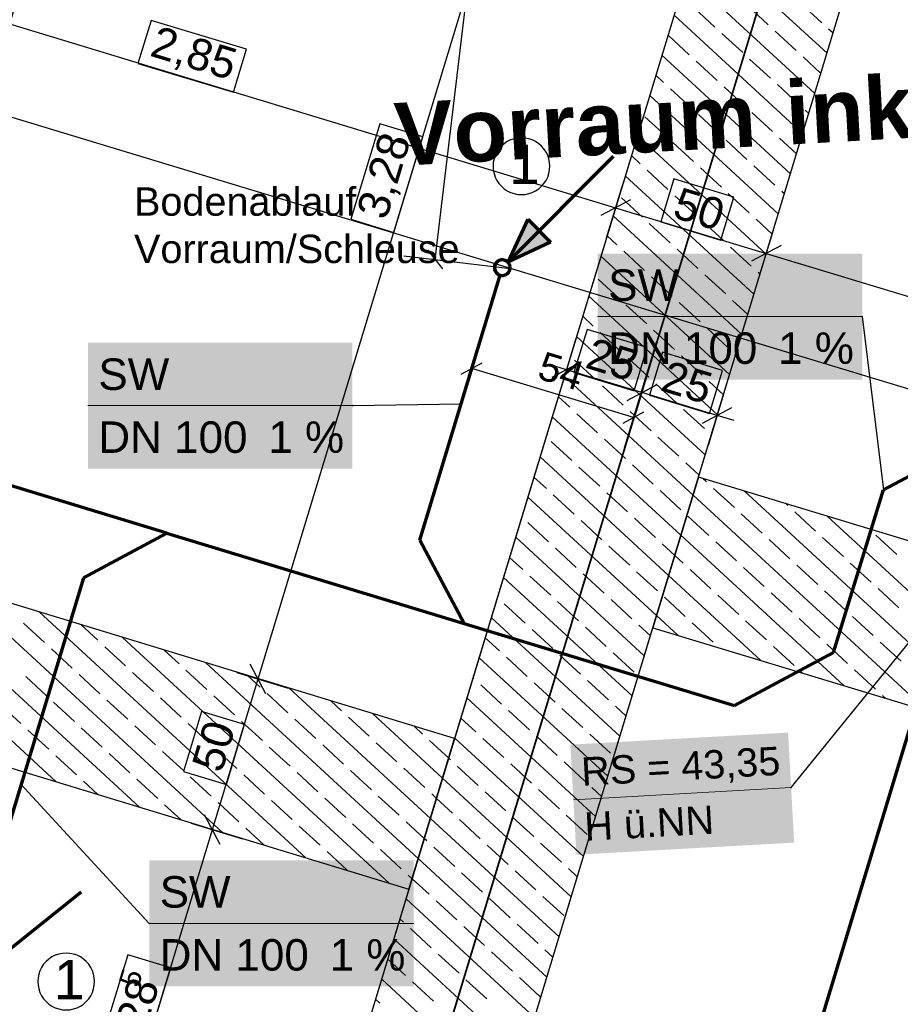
# Model space of a CAD drawing. Extents: x -779 to 790, y -208 to 633.
# Tile 155 of 232: x 40 to 96, y 293 to 355. Entities that reach past the tile are written whole.
import ezdxf
from ezdxf.lldxf.tags import DXFTag

# ---------------------------------------------------------------- set-up
doc = ezdxf.new("R2010")
doc.units = 0
doc.layers.get('0').update_dxf_attribs({"lineweight": 25})
for name, color, linetype, lineweight, true_color in [('01AFU Allgemein Bemaßung-A07F5V4RWF', 7, 'Continuous', 25, 0x848484), ('02 Raster Gebäude-A07F5V4QWF', 7, 'Continuous', 25, 0x848484), ('20 Fundament-A07F5V4OWF', 7, 'Continuous', 25, 0x848484), ('20 Räume Innen', 9, 'Continuous', 25, 0x808080), ('S_Mass', 150, 'Continuous', 25, 0x007fff), ('S_Schmutzwasser_Grundleitung', 7, 'Continuous', 70, 0x7f5f00), ('X_Mass', 150, 'Continuous', 25, 0x007fff)]:
    doc.layers.add(name, color=color, linetype=linetype, lineweight=lineweight, true_color=true_color)
for name, color, linetype, lineweight in [('02 Raster Gebäude-A07F5V53WF', 7, 'Continuous', 13), ('X_Allgemein', 7, 'Continuous', 25), ('X_Text', 7, 'Continuous', 25)]:
    doc.layers.add(name, color=color, linetype=linetype, lineweight=lineweight)
doc.styles.get("Standard").update_dxf_attribs({"font": 'arial.ttf'})
tags = doc.linetypes.add('Raster-A07F5V4TWF', pattern=[0.2, 0.1, -0.05, 0, -0.05]).pattern_tags.tags
tags[10:11] = [DXFTag(74, 4), DXFTag(75, 0), DXFTag(340, '0'), DXFTag(46, 1.0), DXFTag(50, 0.0), DXFTag(44, 0.0), DXFTag(45, 0.0)]
tags[8:9] = [DXFTag(74, 4), DXFTag(75, 0), DXFTag(340, '0'), DXFTag(46, 1.0), DXFTag(50, 0.0), DXFTag(44, 0.0), DXFTag(45, 0.0)]
tags[6:7] = [DXFTag(74, 4), DXFTag(75, 0), DXFTag(340, '0'), DXFTag(46, 1.0), DXFTag(50, 0.0), DXFTag(44, 0.0), DXFTag(45, 0.0)]
tags[4:5] = [DXFTag(74, 4), DXFTag(75, 0), DXFTag(340, '0'), DXFTag(46, 1.0), DXFTag(50, 0.0), DXFTag(44, 0.0), DXFTag(45, 0.0)]
tags = doc.linetypes.add('Raster-A07F5V57WF', pattern=[0.2, 0.1, -0.05, 0, -0.05]).pattern_tags.tags
tags[10:11] = [DXFTag(74, 4), DXFTag(75, 0), DXFTag(340, '0'), DXFTag(46, 1.0), DXFTag(50, 0.0), DXFTag(44, 0.0), DXFTag(45, 0.0)]
tags[8:9] = [DXFTag(74, 4), DXFTag(75, 0), DXFTag(340, '0'), DXFTag(46, 1.0), DXFTag(50, 0.0), DXFTag(44, 0.0), DXFTag(45, 0.0)]
tags[6:7] = [DXFTag(74, 4), DXFTag(75, 0), DXFTag(340, '0'), DXFTag(46, 1.0), DXFTag(50, 0.0), DXFTag(44, 0.0), DXFTag(45, 0.0)]
tags[4:5] = [DXFTag(74, 4), DXFTag(75, 0), DXFTag(340, '0'), DXFTag(46, 1.0), DXFTag(50, 0.0), DXFTag(44, 0.0), DXFTag(45, 0.0)]
tags = doc.linetypes.add('Wipeout_Contour-A07F5V4SWF', pattern=[1, 0, -1]).pattern_tags.tags
tags[6:7] = [DXFTag(74, 4), DXFTag(75, 0), DXFTag(340, '0'), DXFTag(46, 1.0), DXFTag(50, 0.0), DXFTag(44, 0.0), DXFTag(45, 0.0)]
tags[4:5] = [DXFTag(74, 4), DXFTag(75, 0), DXFTag(340, '0'), DXFTag(46, 1.0), DXFTag(50, 0.0), DXFTag(44, 0.0), DXFTag(45, 0.0)]

# ---------------------------------------------------------------- blocks, each defined once
blk = doc.blocks.new('Referenz-A07F5V4VWF', base_point=(-401.415, -176.34))
at = {"color": 0, "linetype": 'ByBlock', "lineweight": -2, "ltscale": 12.5}
for p, q in [((86.887, 372.632), (35.975, 204.73)), ((37.572, 175.533), (96.97, 371.417)), ((67.838, 309.809), (13.268, 326.45)), ((83.327, 326.425), (80.425, 316.854)), ((180.942, 296.828), (83.327, 326.425)), ((10.366, 316.879), (64.936, 300.238)), ((80.425, 316.854), (178.04, 287.257)), ((64.936, 300.238), (67.838, 309.809))]:
    blk.add_line(p, q, dxfattribs=at)
at = {"layer": '01AFU Allgemein Bemaßung-A07F5V4RWF', "color": 0, "lineweight": -2}
for p, q in [((74.398, 376.419), (55.348, 313.596)), ((23.468, 360.087), (78.064, 343.532)), ((12.267, 357.615), (193.19, 302.754)), ((77.483, 341.618), (78.472, 344.878)), ((78.999, 344.032), (77.128, 343.032)), ((78.064, 343.532), (87.635, 340.63)), ((87.054, 338.716), (88.043, 341.976)), ((88.57, 341.13), (86.699, 340.13)), ((87.635, 340.63), (121.132, 330.473)), ((75.524, 335.156), (74.535, 331.896)), ((74.943, 333.242), (73.867, 333.569)), ((75.879, 333.742), (74.008, 332.742)), ((80.309, 333.705), (79.321, 330.445)), ((79.729, 331.791), (74.943, 333.242)), ((78.793, 331.291), (80.664, 332.291)), ((84.514, 330.34), (79.729, 331.791)), ((84.922, 331.686), (83.934, 328.426)), ((83.579, 329.84), (85.45, 330.84)), ((85.591, 330.014), (84.514, 330.34)), ((54.002, 314.005), (57.262, 313.016)), ((55.848, 312.661), (54.848, 314.532)), ((55.348, 313.596), (52.446, 304.025)), ((52.946, 303.09), (51.946, 304.961)), ((52.446, 304.025), (44.988, 279.431)), ((51.1, 304.434), (54.36, 303.445))]:
    blk.add_line(p, q, dxfattribs=at)
at = {"layer": '01AFU Allgemein Bemaßung-A07F5V4RWF', "color": 0, "linetype": 'Wipeout_Contour-A07F5V4SWF', "lineweight": -2, "ltscale": 1.625}
for p, q in [((48.556, 355.436), (47.727, 352.701)), ((54.617, 353.598), (48.556, 355.436)), ((53.788, 350.863), (54.617, 353.598)), ((47.727, 352.701), (53.788, 350.863)), ((63.085, 348.859), (61.247, 342.798)), ((65.819, 348.03), (63.085, 348.859)), ((63.981, 341.969), (65.819, 348.03)), ((81.762, 345.367), (80.933, 342.632)), ((85.578, 344.21), (81.762, 345.367)), ((84.749, 341.475), (85.578, 344.21)), ((61.247, 342.798), (63.981, 341.969)), ((80.933, 342.632), (84.749, 341.475)), ((76.249, 335.802), (75.42, 333.068)), ((80.065, 334.645), (76.249, 335.802)), ((79.236, 331.911), (80.065, 334.645)), ((81.035, 334.351), (80.205, 331.617)), ((84.85, 333.194), (81.035, 334.351)), ((75.42, 333.068), (79.236, 331.911)), ((84.021, 330.46), (84.85, 333.194)), ((80.205, 331.617), (84.021, 330.46)), ((51.768, 311.54), (50.611, 307.724)), ((54.503, 310.711), (51.768, 311.54)), ((53.346, 306.895), (54.503, 310.711)), ((50.611, 307.724), (53.346, 306.895)), ((47.079, 296.074), (44.941, 289.024)), ((49.813, 295.245), (47.079, 296.074)), ((47.676, 288.195), (49.813, 295.245))]:
    blk.add_line(p, q, dxfattribs=at)
at = {"layer": '02 Raster Gebäude-A07F5V4QWF', "color": 0, "linetype": 'Raster-A07F5V4TWF', "lineweight": -2, "ltscale": 187.5}
blk.add_line((38.335, 195.282), (101.61, 403.952), dxfattribs=at)
at = {"layer": '20 Fundament-A07F5V4OWF', "color": 0, "lineweight": -2}
for p, q in [((86.887, 372.632), (67.838, 309.809)), ((83.327, 326.425), (96.97, 371.417)), ((91.489, 353.343), (83.322, 360.874)), ((90.716, 350.791), (82.548, 358.323)), ((91.152, 355.287), (89.828, 356.507)), ((84.368, 355.012), (83.045, 356.233)), ((87.76, 355.15), (86.436, 356.37)), ((89.942, 348.24), (81.775, 355.771)), ((89.524, 353.522), (88.201, 354.743)), ((91.876, 354.619), (91.593, 354.88)), ((82.741, 353.248), (81.417, 354.468)), ((86.133, 353.385), (84.809, 354.605)), ((89.168, 345.688), (81.001, 353.219)), ((84.505, 351.62), (83.182, 352.841)), ((87.897, 351.758), (86.574, 352.978)), ((91.103, 352.067), (89.965, 353.116)), ((81.114, 351.483), (80.614, 351.944)), ((82.878, 349.856), (81.555, 351.076)), ((86.27, 349.993), (84.947, 351.214)), ((89.662, 350.131), (88.338, 351.351)), ((88.395, 343.137), (80.227, 350.668)), ((90.329, 349.515), (90.103, 349.724)), ((81.251, 348.091), (79.928, 349.312)), ((84.643, 348.229), (83.319, 349.449)), ((88.035, 348.366), (86.711, 349.586)), ((87.621, 340.585), (79.454, 348.116)), ((86.407, 346.601), (85.084, 347.822)), ((89.555, 346.964), (88.476, 347.959)), ((83.016, 346.464), (81.692, 347.684)), ((79.624, 346.327), (79.067, 346.84)), ((81.388, 344.699), (80.065, 345.92)), ((84.78, 344.837), (83.457, 346.057)), ((88.172, 344.974), (86.849, 346.195)), ((86.847, 338.033), (78.68, 345.565)), ((79.761, 342.935), (78.438, 344.155)), ((83.153, 343.072), (81.83, 344.293)), ((86.545, 343.21), (85.221, 344.43)), ((88.781, 344.412), (88.613, 344.567)), ((86.073, 335.482), (77.906, 343.013)), ((88.008, 341.861), (86.986, 342.803)), ((81.526, 341.308), (80.202, 342.528)), ((84.918, 341.445), (83.594, 342.665)), ((78.134, 341.17), (77.519, 341.737)), ((83.29, 339.68), (81.967, 340.901)), ((86.682, 339.818), (85.359, 341.038)), ((85.3, 332.93), (77.132, 340.461)), ((79.899, 339.543), (78.575, 340.763)), ((78.272, 337.778), (76.948, 338.999)), ((81.663, 337.916), (80.34, 339.136)), ((85.055, 338.053), (83.732, 339.274)), ((87.234, 339.309), (87.123, 339.411)), ((84.526, 330.379), (76.359, 337.91)), ((80.036, 336.151), (78.713, 337.372)), ((83.428, 336.289), (82.104, 337.509)), ((86.46, 336.758), (85.496, 337.647)), ((76.644, 336.014), (75.972, 336.634)), ((85.192, 334.662), (83.869, 335.882)), ((83.752, 327.827), (75.585, 335.358)), ((78.409, 334.387), (77.085, 335.607)), ((81.801, 334.524), (80.477, 335.745)), ((83.565, 332.897), (82.242, 334.117)), ((85.687, 334.206), (85.634, 334.255)), ((76.782, 332.622), (75.458, 333.843)), ((80.174, 332.76), (78.85, 333.98)), ((82.979, 325.275), (74.811, 332.807)), ((78.546, 330.995), (77.223, 332.215)), ((81.938, 331.132), (80.615, 332.353)), ((84.913, 331.654), (84.006, 332.49)), ((75.155, 330.858), (74.424, 331.531)), ((82.205, 322.724), (74.038, 330.255)), ((76.919, 329.23), (75.596, 330.451)), ((80.311, 329.368), (78.987, 330.588)), ((83.703, 329.505), (82.379, 330.726)), ((75.292, 327.466), (73.969, 328.686)), ((78.684, 327.603), (77.36, 328.824)), ((82.076, 327.741), (80.752, 328.961)), ((81.431, 320.172), (73.264, 327.703)), ((80.448, 325.976), (79.125, 327.196)), ((83.365, 326.551), (82.517, 327.334)), ((77.057, 325.839), (75.733, 327.059)), ((67.838, 309.809), (13.268, 326.45)), ((73.665, 325.701), (72.877, 326.428)), ((116.825, 316.268), (83.327, 326.425)), ((83.84, 326.113), (83.589, 326.345)), ((75.429, 324.074), (74.106, 325.294)), ((78.821, 324.211), (77.498, 325.432)), ((82.213, 324.349), (80.889, 325.569)), ((97.836, 311.575), (82.979, 325.275)), ((85.605, 324.486), (84.281, 325.707)), ((103.112, 309.975), (86.226, 325.546)), ((80.657, 317.621), (72.49, 325.152)), ((88.996, 324.624), (88.864, 324.746)), ((87.369, 322.859), (86.046, 324.079)), ((90.761, 322.996), (89.438, 324.217)), ((73.802, 322.309), (72.479, 323.53)), ((77.194, 322.447), (75.871, 323.667)), ((80.586, 322.584), (79.262, 323.805)), ((83.978, 322.722), (82.654, 323.942)), ((108.387, 308.376), (91.502, 323.946)), ((94.153, 323.134), (94.139, 323.146)), ((42.525, 307.072), (25.584, 322.695)), ((79.884, 315.069), (71.716, 322.6)), ((81.818, 321.448), (81.027, 322.177)), ((92.561, 313.174), (82.205, 322.724)), ((85.742, 321.094), (84.419, 322.315)), ((89.134, 321.232), (87.81, 322.452)), ((92.526, 321.369), (91.202, 322.59)), ((95.917, 321.507), (94.594, 322.727)), ((75.567, 320.682), (74.243, 321.903)), ((78.959, 320.82), (77.635, 322.04)), ((47.816, 305.459), (30.874, 321.081)), ((72.175, 320.545), (71.33, 321.324)), ((82.35, 320.957), (81.818, 321.448)), ((94.29, 319.742), (92.967, 320.962)), ((77.331, 319.055), (76.008, 320.275)), ((80.723, 319.192), (79.4, 320.413)), ((84.115, 319.33), (82.792, 320.55)), ((87.507, 319.467), (86.183, 320.688)), ((90.898, 319.605), (89.575, 320.825)), ((79.11, 312.517), (70.943, 320.049)), ((73.94, 318.918), (72.616, 320.138)), ((87.286, 314.773), (81.431, 320.172)), ((53.106, 303.846), (36.164, 319.468)), ((89.271, 317.84), (87.948, 319.06)), ((92.663, 317.978), (91.34, 319.198)), ((96.055, 318.115), (94.731, 319.335)), ((72.312, 317.153), (70.989, 318.373)), ((75.704, 317.29), (74.381, 318.511)), ((79.096, 317.428), (77.773, 318.648)), ((82.488, 317.565), (81.164, 318.786)), ((85.88, 317.703), (84.556, 318.923)), ((58.396, 302.232), (41.455, 317.855)), ((41.787, 315.916), (40.463, 317.137)), ((78.336, 309.966), (70.169, 317.497)), ((82.01, 316.373), (80.657, 317.621)), ((84.252, 315.938), (82.929, 317.158)), ((87.644, 316.076), (86.321, 317.296)), ((91.036, 316.213), (89.712, 317.433)), ((94.428, 316.35), (93.104, 317.571)), ((10.366, 316.879), (64.936, 300.238)), ((37.572, 175.533), (80.425, 316.854)), ((45.178, 316.054), (44.1, 317.048)), ((74.077, 315.526), (72.754, 316.746)), ((77.469, 315.663), (76.145, 316.884)), ((80.271, 316.345), (79.537, 317.021)), ((80.425, 316.854), (113.922, 306.697)), ((63.687, 300.619), (46.745, 316.241)), ((70.685, 315.388), (69.782, 316.221)), ((96.192, 314.723), (94.869, 315.944)), ((43.551, 314.289), (42.228, 315.51)), ((46.943, 314.427), (45.619, 315.647)), ((50.335, 314.564), (49.39, 315.435)), ((79.233, 314.036), (77.91, 315.256)), ((89.409, 314.448), (88.085, 315.669)), ((92.8, 314.586), (91.477, 315.806)), ((65.527, 302.188), (52.035, 314.628)), ((77.563, 307.414), (69.395, 314.945)), ((72.45, 313.761), (71.126, 314.982)), ((75.842, 313.899), (74.518, 315.119)), ((48.707, 312.799), (47.384, 314.02)), ((52.099, 312.937), (50.776, 314.157)), ((89.923, 313.974), (89.85, 314.042)), ((94.565, 312.959), (93.242, 314.179)), ((41.924, 312.525), (40.6, 313.745)), ((45.316, 312.662), (43.992, 313.882)), ((55.491, 313.074), (54.681, 313.822)), ((69.058, 313.624), (69.008, 313.67)), ((74.214, 312.134), (72.891, 313.354)), ((77.606, 312.272), (76.283, 313.492)), ((66.3, 304.739), (57.326, 313.015)), ((70.823, 311.997), (69.499, 313.217)), ((43.689, 310.897), (42.365, 312.118)), ((47.08, 311.035), (45.757, 312.255)), ((50.472, 311.172), (49.149, 312.393)), ((53.864, 311.31), (52.54, 312.53)), ((57.256, 311.447), (55.932, 312.667)), ((60.647, 311.584), (59.971, 312.208)), ((76.789, 304.863), (68.622, 312.394)), ((95.199, 312.374), (95.006, 312.552)), ((40.297, 310.76), (38.973, 311.98)), ((72.587, 310.37), (71.264, 311.59)), ((75.979, 310.507), (74.656, 311.727)), ((78.723, 311.242), (78.047, 311.865)), ((55.628, 309.682), (54.305, 310.903)), ((59.02, 309.82), (57.697, 311.04)), ((62.412, 309.957), (61.089, 311.178)), ((67.074, 307.291), (62.616, 311.402)), ((69.196, 310.232), (68.235, 311.118)), ((42.061, 309.133), (40.738, 310.353)), ((45.453, 309.27), (44.13, 310.491)), ((48.845, 309.408), (47.521, 310.628)), ((52.237, 309.545), (50.913, 310.765)), ((65.804, 310.095), (65.261, 310.595)), ((67.461, 308.567), (66.245, 309.688)), ((76.015, 302.311), (67.848, 309.842)), ((70.96, 308.605), (69.637, 309.825)), ((74.352, 308.742), (73.028, 309.963)), ((77.744, 308.88), (76.42, 310.1)), ((50.609, 307.78), (49.286, 309.001)), ((54.001, 307.918), (52.678, 309.138)), ((57.393, 308.055), (56.07, 309.276)), ((60.785, 308.193), (59.461, 309.413)), ((64.177, 308.33), (62.853, 309.55)), ((43.826, 307.506), (42.502, 308.726)), ((47.218, 307.643), (45.894, 308.863)), ((67.568, 308.467), (67.461, 308.567)), ((62.549, 306.565), (61.226, 307.786)), ((65.941, 306.703), (64.618, 307.923)), ((69.333, 306.84), (68.009, 308.061)), ((72.725, 306.978), (71.401, 308.198)), ((76.116, 307.115), (74.793, 308.336)), ((45.171, 306.266), (44.267, 307.099)), ((48.982, 306.016), (47.659, 307.236)), ((52.374, 306.153), (51.051, 307.374)), ((55.766, 306.291), (54.442, 307.511)), ((59.158, 306.428), (57.834, 307.648)), ((75.241, 299.759), (67.074, 307.291)), ((74.489, 305.351), (73.166, 306.571)), ((77.176, 306.138), (76.558, 306.708)), ((57.53, 304.663), (56.207, 305.884)), ((60.922, 304.801), (59.599, 306.021)), ((64.314, 304.938), (62.991, 306.159)), ((66.687, 306.015), (66.382, 306.296)), ((67.706, 305.076), (66.687, 306.015)), ((71.098, 305.213), (69.774, 306.434)), ((50.461, 304.652), (49.423, 305.609)), ((54.139, 304.526), (52.815, 305.746)), ((74.468, 297.208), (66.3, 304.739)), ((69.47, 303.449), (68.147, 304.669)), ((72.862, 303.586), (71.539, 304.806)), ((76.254, 303.723), (74.93, 304.944)), ((55.751, 303.039), (54.58, 304.119)), ((59.295, 303.036), (57.972, 304.257)), ((62.687, 303.174), (61.363, 304.394)), ((65.914, 303.463), (64.755, 304.532)), ((66.079, 303.311), (65.914, 303.463)), ((64.451, 301.547), (63.128, 302.767)), ((67.843, 301.684), (66.52, 302.904)), ((71.235, 301.821), (69.911, 303.042)), ((74.627, 301.959), (73.303, 303.179)), ((61.042, 301.426), (59.736, 302.63)), ((73.694, 294.656), (65.527, 302.188)), ((75.628, 301.035), (75.068, 301.552)), ((65.14, 300.912), (64.893, 301.14)), ((66.216, 299.919), (65.14, 300.912)), ((69.608, 300.057), (68.284, 301.277)), ((73, 300.194), (71.676, 301.415)), ((64.936, 300.238), (57.478, 275.643)), ((72.92, 292.105), (64.753, 299.636)), ((71.372, 298.43), (70.049, 299.65)), ((74.764, 298.567), (73.441, 299.787)), ((67.981, 298.292), (66.657, 299.513)), ((64.589, 298.155), (64.366, 298.36)), ((66.353, 296.528), (65.03, 297.748)), ((69.745, 296.665), (68.422, 297.885)), ((73.137, 296.802), (71.813, 298.023)), ((72.147, 289.553), (63.979, 297.084)), ((68.118, 294.9), (66.795, 296.121)), ((71.51, 295.038), (70.186, 296.258)), ((74.081, 295.932), (73.578, 296.396)), ((64.726, 294.763), (63.592, 295.809)), ((73.274, 293.411), (71.951, 294.631)), ((71.373, 287.001), (63.206, 294.533)), ((66.491, 293.136), (65.167, 294.356)), ((69.883, 293.273), (68.559, 294.494)), ((63.099, 292.998), (62.819, 293.257))]:
    blk.add_line(p, q, dxfattribs=at)
at = {"layer": '01AFU Allgemein Bemaßung-A07F5V4RWF', "color": 0, "linetype": 'ByBlock', "lineweight": -2, "ltscale": 1.625, "attachment_point": 1}
for s, insert, char_height, rotation in [('{\\fArial;2,85}', (48.987, 355.119), 2.00026, 343.13117), ('{\\fArial;3,28}', (61.576, 343.267), 2.00026, 73.13117), ('{\\fArial;50}', (82.178, 344.862), 2.00026, 343.13117), ('{\\fArial;25}', (76.627, 335.309), 2.00026, 343.13117), ('{\\fArial;25}', (81.412, 333.858), 2.00026, 343.13117), ('{\\fArial;50}', (51.116, 308.14), 2.00026, 73.13117), ('{\\fArial;5}', (46.483, 294.313), 1.32017, 73.13117), ('{\\fArial;1,28}', (45.614, 289.586), 2.00026, 73.13117)]:
    blk.add_mtext(s, dxfattribs=dict(at, insert=insert, char_height=char_height, rotation=rotation))
blk = doc.blocks.new('Referenz-A07F5V59WF', base_point=(-759.499, -206.186))
at = {"layer": '02 Raster Gebäude-A07F5V53WF', "color": 0, "linetype": 'Raster-A07F5V57WF', "ltscale": 117.000008}
blk.add_line((38.303, 195.329), (101.563, 403.96), dxfattribs=at)
at = {"layer": '20 Räume Innen', "color": 0, "linetype": 'Continuous', "lineweight": -2, "ltscale": 225.000015, "char_height": 3.99976, "attachment_point": 1, "rotation": 3.1327}
for s, insert in [('{\\fArial|b1|i0;inkl.}', (88.744, 351.534)), ('{\\fArial|b1|i0;Vorraum}', (63.917, 350.175))]:
    blk.add_mtext(s, dxfattribs=dict(at, insert=insert))
blk = doc.blocks.new('Maß-A07F5V6NWF', base_point=(89.505, 280.396))
at = {"color": 0, "linetype": 'ByBlock', "lineweight": -2, "ltscale": 0.25}
for p, q in [((89.586, 286.924), (93.068, 298.408)), ((111.116, 280.396), (114.598, 291.88)), ((89.505, 288.484), (90.828, 289.192)), ((111.696, 282.31), (90.166, 288.838)), ((111.035, 281.956), (112.358, 282.663))]:
    blk.add_line(p, q, dxfattribs=at)
at = {"color": 0, "linetype": 'ByBlock', "lineweight": -2, "ltscale": 0.25, "insert": (99.472, 288.524), "char_height": 1.8, "attachment_point": 1, "rotation": 343.13211}
blk.add_mtext('{\\fArial;1.13}', dxfattribs=at)
blk = doc.blocks.new('Maß-A07F5V8HWF', base_point=(68.259, 328.289))
at = {"color": 0, "linetype": 'ByBlock', "lineweight": -2, "ltscale": 0.25}
for p, q in [((68.34, 331.405), (70.371, 338.104)), ((78.619, 328.289), (80.65, 334.988)), ((68.259, 332.965), (69.582, 333.673)), ((79.199, 330.203), (68.921, 333.319)), ((78.538, 329.85), (79.861, 330.557))]:
    blk.add_line(p, q, dxfattribs=at)
at = {"color": 0, "linetype": 'ByBlock', "lineweight": -2, "ltscale": 0.25, "insert": (73.527, 334.431), "char_height": 1.8, "attachment_point": 1, "rotation": 343.13551}
blk.add_mtext('{\\fArial;54}', dxfattribs=at)
blk = doc.blocks.new('Maß-A07F5V8JWF', base_point=(64.61, 339.645))
at = {"color": 0, "linetype": 'ByBlock', "lineweight": -2, "ltscale": 0.25}
for p, q in [((70.986, 381.133), (71.912, 379.953)), ((66.595, 340.243), (71.449, 380.543)), ((69.463, 380.782), (76.413, 379.945)), ((64.61, 340.482), (71.56, 339.645)), ((66.132, 340.833), (67.059, 339.653))]:
    blk.add_line(p, q, dxfattribs=at)
at = {"color": 0, "linetype": 'ByBlock', "lineweight": -2, "ltscale": 0.25, "insert": (66.358, 358.342), "char_height": 1.8, "attachment_point": 1, "rotation": 83.13254}
blk.add_mtext('{\\fArial;2.03}', dxfattribs=at)
blk = doc.blocks.new('Maß-A07F5VBDWF', base_point=(29.512, 327.537))
at = {"color": 0, "linetype": 'ByBlock', "lineweight": -2, "ltscale": 0.25}
for p, q in [((50.606, 398.511), (55.218, 397.113)), ((52.874, 397.27), (52.166, 398.593)), ((52.52, 397.931), (31.426, 328.355)), ((31.779, 327.694), (31.072, 329.016)), ((29.512, 328.935), (34.124, 327.537))]:
    blk.add_line(p, q, dxfattribs=at)
at = {"color": 0, "linetype": 'ByBlock', "lineweight": -2, "ltscale": 0.25, "insert": (38.999, 361.607), "char_height": 1.8, "attachment_point": 1, "rotation": 73.13368}
blk.add_mtext('{\\fArial;3.64}', dxfattribs=at)
blk = doc.blocks.new('Einzeiliger Text-A07F5VEXWF', base_point=(42.391, 293.249))
at = {"color": 0, "lineweight": -2, "insert": (42.391, 295.749), "char_height": 2.5, "attachment_point": 1}
blk.add_mtext('{\\fArial;1}', dxfattribs=at)
blk = doc.blocks.new('Kreis-A07F5VEZWF', base_point=(41.364, 292.576))
at = {"color": 0, "linetype": 'ByBlock', "lineweight": -2, "ltscale": 0.25}
for p, q in [((42.266, 295.941), (42.07, 295.81)), ((42.478, 296.045), (42.266, 295.941)), ((42.701, 296.121), (42.478, 296.045)), ((42.932, 296.167), (42.701, 296.121)), ((43.168, 296.183), (42.932, 296.167)), ((43.403, 296.167), (43.168, 296.183)), ((43.635, 296.121), (43.403, 296.167)), ((43.858, 296.045), (43.635, 296.121)), ((44.07, 295.941), (43.858, 296.045)), ((44.266, 295.81), (44.07, 295.941)), ((41.606, 295.281), (41.502, 295.069)), ((41.737, 295.477), (41.606, 295.281)), ((41.893, 295.654), (41.737, 295.477)), ((42.07, 295.81), (41.893, 295.654)), ((44.443, 295.654), (44.266, 295.81)), ((44.599, 295.477), (44.443, 295.654)), ((44.73, 295.281), (44.599, 295.477)), ((44.834, 295.069), (44.73, 295.281)), ((41.38, 294.615), (41.364, 294.379)), ((41.426, 294.846), (41.38, 294.615)), ((41.502, 295.069), (41.426, 294.846)), ((44.91, 294.846), (44.834, 295.069)), ((44.956, 294.615), (44.91, 294.846)), ((44.971, 294.379), (44.956, 294.615)), ((41.364, 294.379), (41.38, 294.144)), ((41.38, 294.144), (41.426, 293.912)), ((44.91, 293.912), (44.956, 294.144)), ((44.956, 294.144), (44.971, 294.379)), ((41.426, 293.912), (41.502, 293.689)), ((41.502, 293.689), (41.606, 293.478)), ((41.606, 293.478), (41.737, 293.281)), ((44.599, 293.281), (44.73, 293.478)), ((44.73, 293.478), (44.834, 293.689)), ((44.834, 293.689), (44.91, 293.912)), ((41.737, 293.281), (41.893, 293.104)), ((41.893, 293.104), (42.07, 292.948)), ((42.07, 292.948), (42.266, 292.817)), ((42.266, 292.817), (42.478, 292.713)), ((42.478, 292.713), (42.701, 292.637)), ((43.635, 292.637), (43.858, 292.713)), ((43.858, 292.713), (44.07, 292.817)), ((44.07, 292.817), (44.266, 292.948)), ((44.266, 292.948), (44.443, 293.104)), ((44.443, 293.104), (44.599, 293.281)), ((42.701, 292.637), (42.932, 292.591)), ((42.932, 292.591), (43.168, 292.576)), ((43.168, 292.576), (43.403, 292.591)), ((43.403, 292.591), (43.635, 292.637))]:
    blk.add_line(p, q, dxfattribs=at)
blk = doc.blocks.new('Einzeiliger Text-A07F5VF1WF', base_point=(71.306, 345.04))
at = {"color": 0, "lineweight": -2, "insert": (71.306, 347.54), "char_height": 2.5, "attachment_point": 1}
blk.add_mtext('{\\fArial;1}', dxfattribs=at)
blk = doc.blocks.new('Kreis-A07F5VF3WF', base_point=(70.279, 344.367))
at = {"color": 0, "linetype": 'ByBlock', "lineweight": -2, "ltscale": 0.25}
for p, q in [((71.393, 347.837), (71.181, 347.733)), ((71.616, 347.913), (71.393, 347.837)), ((71.847, 347.959), (71.616, 347.913)), ((72.083, 347.974), (71.847, 347.959)), ((72.318, 347.959), (72.083, 347.974)), ((72.55, 347.913), (72.318, 347.959)), ((72.773, 347.837), (72.55, 347.913)), ((72.984, 347.733), (72.773, 347.837)), ((70.652, 347.269), (70.521, 347.072)), ((70.808, 347.446), (70.652, 347.269)), ((70.985, 347.602), (70.808, 347.446)), ((71.181, 347.733), (70.985, 347.602)), ((73.181, 347.602), (72.984, 347.733)), ((73.358, 347.446), (73.181, 347.602)), ((73.514, 347.269), (73.358, 347.446)), ((73.645, 347.072), (73.514, 347.269)), ((70.341, 346.638), (70.295, 346.406)), ((70.417, 346.861), (70.341, 346.638)), ((70.521, 347.072), (70.417, 346.861)), ((73.749, 346.861), (73.645, 347.072)), ((73.825, 346.638), (73.749, 346.861)), ((73.871, 346.406), (73.825, 346.638)), ((70.295, 346.406), (70.279, 346.171)), ((70.279, 346.171), (70.295, 345.935)), ((70.295, 345.935), (70.341, 345.704)), ((73.825, 345.704), (73.871, 345.935)), ((73.886, 346.171), (73.871, 346.406)), ((73.871, 345.935), (73.886, 346.171)), ((70.341, 345.704), (70.417, 345.481)), ((70.417, 345.481), (70.521, 345.269)), ((70.521, 345.269), (70.652, 345.073)), ((73.514, 345.073), (73.645, 345.269)), ((73.645, 345.269), (73.749, 345.481)), ((73.749, 345.481), (73.825, 345.704)), ((70.652, 345.073), (70.808, 344.896)), ((70.808, 344.896), (70.985, 344.74)), ((70.985, 344.74), (71.181, 344.609)), ((72.984, 344.609), (73.181, 344.74)), ((73.181, 344.74), (73.358, 344.896)), ((73.358, 344.896), (73.514, 345.073)), ((71.181, 344.609), (71.393, 344.505)), ((71.393, 344.505), (71.616, 344.429)), ((71.616, 344.429), (71.847, 344.383)), ((71.847, 344.383), (72.083, 344.367)), ((72.083, 344.367), (72.318, 344.383)), ((72.318, 344.383), (72.55, 344.429)), ((72.55, 344.429), (72.773, 344.505)), ((72.773, 344.505), (72.984, 344.609))]:
    blk.add_line(p, q, dxfattribs=at)

msp = doc.modelspace()

# ---------------------------------------------------------------- linework, layer by layer
at = {"layer": 'S_Mass'}
for p, q in [((89.21, 306.697), (99.382, 319.232)), ((89.201, 306.701), (89.2, 306.699)), ((89.2, 306.699), (89.2, 306.698)), ((89.2, 306.698), (89.2, 306.697)), ((89.2, 306.697), (89.2, 306.696)), ((89.2, 306.696), (89.201, 306.694)), ((89.202, 306.703), (89.201, 306.702)), ((89.201, 306.702), (89.201, 306.701)), ((89.201, 306.694), (89.201, 306.693)), ((89.201, 306.693), (89.202, 306.692)), ((89.203, 306.704), (89.202, 306.703)), ((89.202, 306.692), (89.203, 306.691)), ((89.204, 306.705), (89.203, 306.704)), ((89.203, 306.691), (89.204, 306.69)), ((89.205, 306.706), (89.204, 306.705)), ((89.204, 306.69), (89.205, 306.689)), ((89.206, 306.706), (89.205, 306.706)), ((89.205, 306.689), (89.206, 306.688)), ((89.207, 306.707), (89.206, 306.706)), ((89.206, 306.688), (89.207, 306.688)), ((89.208, 306.707), (89.207, 306.707)), ((89.207, 306.688), (89.208, 306.688)), ((89.21, 306.707), (89.208, 306.707)), ((89.208, 306.688), (89.209, 306.687)), ((89.209, 306.687), (89.211, 306.687)), ((89.211, 306.707), (89.21, 306.707)), ((89.212, 306.707), (89.211, 306.707)), ((89.211, 306.687), (89.212, 306.688)), ((89.214, 306.707), (89.212, 306.707)), ((89.212, 306.688), (89.213, 306.688)), ((89.213, 306.688), (89.215, 306.688)), ((89.215, 306.706), (89.214, 306.707)), ((89.216, 306.706), (89.215, 306.706)), ((89.215, 306.688), (89.216, 306.689)), ((89.217, 306.705), (89.216, 306.706)), ((89.216, 306.689), (89.217, 306.69)), ((89.218, 306.704), (89.217, 306.705)), ((89.217, 306.69), (89.218, 306.691)), ((89.219, 306.703), (89.218, 306.704)), ((89.218, 306.692), (89.219, 306.693)), ((89.218, 306.691), (89.218, 306.692)), ((89.219, 306.702), (89.219, 306.703)), ((89.22, 306.701), (89.219, 306.702)), ((89.219, 306.693), (89.22, 306.694)), ((89.22, 306.699), (89.22, 306.701)), ((89.22, 306.698), (89.22, 306.699)), ((89.22, 306.697), (89.22, 306.698)), ((89.22, 306.695), (89.22, 306.697)), ((89.22, 306.694), (89.22, 306.695))]:
    msp.add_line(p, q, dxfattribs=at)
at = {"layer": 'S_Mass', "lineweight": 18}
msp.add_line((75.38, 305.929), (89.21, 306.697), dxfattribs=at)
at = {"layer": 'S_Mass', "color": 7, "true_color": 0xffffff}
for points in [[(89.059, 309.424), (75.186, 309.424), (89.016, 310.192)], [(75.532, 303.203), (89.059, 309.424), (75.186, 309.424)], [(89.404, 303.203), (75.532, 303.203), (89.059, 309.424)], [(75.574, 302.434), (89.404, 303.203), (75.532, 303.203)]]:
    msp.add_solid(points, dxfattribs=at)
at = {"layer": 'S_Schmutzwasser_Grundleitung'}
for p, q in [((71.217, 340.082), (77.934, 346.799)), ((71.218, 340.083), (77.934, 346.799)), ((72.485, 342.801), (71.217, 340.082)), ((72.486, 342.801), (71.218, 340.083)), ((72.485, 342.801), (73.936, 341.35)), ((72.486, 342.801), (73.937, 341.35)), ((73.936, 341.35), (71.217, 340.082)), ((73.937, 341.35), (71.218, 340.083)), ((70.368, 339.794), (70.364, 339.729)), ((70.369, 339.794), (70.364, 339.729)), ((70.364, 339.729), (70.368, 339.664)), ((70.364, 339.729), (70.369, 339.664)), ((70.381, 339.858), (70.368, 339.794)), ((70.368, 339.664), (70.381, 339.6)), ((70.382, 339.858), (70.369, 339.794)), ((70.369, 339.664), (70.382, 339.6)), ((70.402, 339.92), (70.381, 339.858)), ((70.403, 339.92), (70.382, 339.858)), ((70.431, 339.979), (70.402, 339.92)), ((70.431, 339.979), (70.403, 339.92)), ((70.467, 340.033), (70.431, 339.979)), ((70.468, 340.033), (70.431, 339.979)), ((70.51, 340.082), (70.467, 340.033)), ((70.511, 340.083), (70.468, 340.033)), ((70.559, 340.126), (70.51, 340.082)), ((70.56, 340.126), (70.511, 340.083)), ((70.614, 340.162), (70.559, 340.126)), ((70.614, 340.162), (70.56, 340.126)), ((70.672, 340.191), (70.614, 340.162)), ((70.673, 340.191), (70.614, 340.162)), ((70.734, 340.212), (70.672, 340.191)), ((70.735, 340.212), (70.673, 340.191)), ((70.799, 340.225), (70.734, 340.212)), ((70.799, 340.225), (70.735, 340.212)), ((70.864, 340.229), (70.799, 340.225)), ((70.864, 340.229), (70.799, 340.225)), ((70.929, 340.225), (70.864, 340.229)), ((70.93, 340.225), (70.864, 340.229)), ((70.993, 340.212), (70.929, 340.225)), ((70.994, 340.212), (70.93, 340.225)), ((71.055, 340.191), (70.993, 340.212)), ((71.056, 340.191), (70.994, 340.212)), ((71.114, 340.162), (71.055, 340.191)), ((71.114, 340.162), (71.056, 340.191)), ((71.168, 340.126), (71.114, 340.162)), ((71.169, 340.126), (71.114, 340.162)), ((71.217, 340.082), (71.168, 340.126)), ((71.218, 340.083), (71.169, 340.126)), ((71.26, 340.033), (71.217, 340.082)), ((71.261, 340.033), (71.218, 340.083)), ((71.297, 339.979), (71.26, 340.033)), ((71.297, 339.979), (71.261, 340.033)), ((71.326, 339.92), (71.297, 339.979)), ((71.326, 339.92), (71.297, 339.979)), ((71.347, 339.858), (71.326, 339.92)), ((71.347, 339.858), (71.326, 339.92)), ((71.36, 339.794), (71.347, 339.858)), ((71.36, 339.794), (71.347, 339.858)), ((71.347, 339.6), (71.36, 339.664)), ((71.347, 339.6), (71.36, 339.664)), ((71.364, 339.729), (71.36, 339.794)), ((71.364, 339.729), (71.36, 339.794)), ((71.36, 339.664), (71.364, 339.729)), ((71.36, 339.664), (71.364, 339.729)), ((65.624, 322.419), (70.727, 339.248)), ((70.381, 339.6), (70.402, 339.538)), ((70.382, 339.6), (70.403, 339.538)), ((70.402, 339.538), (70.431, 339.479)), ((70.403, 339.538), (70.431, 339.479)), ((70.431, 339.479), (70.467, 339.425)), ((70.431, 339.479), (70.468, 339.425)), ((70.467, 339.425), (70.51, 339.375)), ((70.468, 339.425), (70.511, 339.375)), ((70.51, 339.375), (70.559, 339.332)), ((70.511, 339.375), (70.56, 339.332)), ((70.559, 339.332), (70.614, 339.296)), ((70.56, 339.332), (70.614, 339.296)), ((70.614, 339.296), (70.672, 339.267)), ((70.614, 339.296), (70.673, 339.267)), ((70.672, 339.267), (70.734, 339.246)), ((70.673, 339.267), (70.735, 339.246)), ((70.734, 339.246), (70.799, 339.233)), ((70.735, 339.246), (70.799, 339.233)), ((70.799, 339.233), (70.864, 339.229)), ((70.799, 339.233), (70.864, 339.229)), ((70.864, 339.229), (70.929, 339.233)), ((70.864, 339.229), (70.93, 339.233)), ((70.929, 339.233), (70.993, 339.246)), ((70.93, 339.233), (70.994, 339.246)), ((70.993, 339.246), (71.055, 339.267)), ((70.994, 339.246), (71.056, 339.267)), ((71.055, 339.267), (71.114, 339.296)), ((71.056, 339.267), (71.114, 339.296)), ((71.114, 339.296), (71.168, 339.332)), ((71.114, 339.296), (71.169, 339.332)), ((71.168, 339.332), (71.217, 339.375)), ((71.169, 339.332), (71.218, 339.375)), ((71.217, 339.375), (71.26, 339.425)), ((71.218, 339.375), (71.261, 339.425)), ((71.26, 339.425), (71.297, 339.479)), ((71.261, 339.425), (71.297, 339.479)), ((71.297, 339.479), (71.326, 339.538)), ((71.297, 339.479), (71.326, 339.538)), ((71.326, 339.538), (71.347, 339.6)), ((71.326, 339.538), (71.347, 339.6)), ((95.082, 325.613), (102.523, 329.592)), ((49.555, 322.858), (32.165, 328.131)), ((91.894, 315.276), (95.082, 325.613)), ((49.555, 322.858), (44.263, 320.029)), ((49.555, 322.858), (68.453, 317.128)), ((68.453, 317.128), (65.624, 322.419)), ((44.263, 320.029), (36.462, 294.299)), ((99.382, 319.232), (79.34, 253.134)), ((68.453, 317.128), (85.621, 311.922)), ((85.621, 311.922), (91.894, 315.276)), ((36.707, 294.133), (44.118, 300.074))]:
    msp.add_line(p, q, dxfattribs=at)
at = {"layer": 'S_Schmutzwasser_Grundleitung', "lineweight": 13}
for p, q in [((49.555, 322.858), (49.555, 322.858)), ((68.453, 317.128), (68.453, 317.128))]:
    msp.add_line(p, q, dxfattribs=at)
at = {"layer": 'S_Schmutzwasser_Grundleitung'}
for points in [[(73.936, 341.35), (71.809, 341.35), (72.485, 342.801)], [(73.937, 341.35), (71.809, 341.35), (72.486, 342.801)], [(71.217, 340.082), (73.936, 341.35), (71.809, 341.35)], [(71.218, 340.083), (73.937, 341.35), (71.809, 341.35)]]:
    msp.add_solid(points, dxfattribs=at)
at = {"layer": 'X_Mass', "lineweight": 18}
for p, q in [((76.923, 336.613), (93.723, 336.613)), ((44.546, 330.96), (61.345, 330.96)), ((48.44, 298.073), (65.239, 298.073))]:
    msp.add_line(p, q, dxfattribs=at)
at = {"layer": 'X_Mass'}
for p, q in [((93.714, 336.618), (93.713, 336.617)), ((93.713, 336.617), (93.713, 336.616)), ((93.713, 336.616), (93.713, 336.614)), ((93.713, 336.614), (93.713, 336.613)), ((93.713, 336.613), (93.713, 336.612)), ((93.713, 336.612), (93.713, 336.61)), ((93.713, 336.61), (93.713, 336.609)), ((93.713, 336.609), (93.714, 336.608)), ((93.715, 336.619), (93.714, 336.618)), ((93.714, 336.608), (93.715, 336.607)), ((93.716, 336.621), (93.715, 336.62)), ((93.715, 336.62), (93.715, 336.619)), ((93.715, 336.607), (93.715, 336.606)), ((93.715, 336.606), (93.716, 336.605)), ((93.718, 336.622), (93.716, 336.621)), ((93.716, 336.605), (93.718, 336.604)), ((93.719, 336.622), (93.718, 336.622)), ((93.718, 336.604), (93.719, 336.604)), ((93.72, 336.623), (93.719, 336.622)), ((93.719, 336.604), (93.72, 336.603)), ((93.721, 336.623), (93.72, 336.623)), ((93.72, 336.603), (93.721, 336.603)), ((93.723, 336.623), (93.721, 336.623)), ((93.721, 336.603), (93.723, 336.603)), ((93.724, 336.623), (93.723, 336.623)), ((93.723, 336.613), (95.082, 325.613)), ((93.723, 336.603), (93.724, 336.603)), ((93.725, 336.623), (93.724, 336.623)), ((93.724, 336.603), (93.725, 336.603)), ((93.726, 336.622), (93.725, 336.623)), ((93.725, 336.603), (93.726, 336.604)), ((93.728, 336.622), (93.726, 336.622)), ((93.726, 336.604), (93.728, 336.604)), ((93.729, 336.621), (93.728, 336.622)), ((93.728, 336.604), (93.729, 336.605)), ((93.73, 336.62), (93.729, 336.621)), ((93.729, 336.605), (93.73, 336.606)), ((93.73, 336.619), (93.73, 336.62)), ((93.731, 336.618), (93.73, 336.619)), ((93.73, 336.607), (93.731, 336.608)), ((93.73, 336.606), (93.73, 336.607)), ((93.732, 336.617), (93.731, 336.618)), ((93.731, 336.608), (93.732, 336.609)), ((93.732, 336.616), (93.732, 336.617)), ((93.732, 336.614), (93.732, 336.616)), ((93.733, 336.613), (93.732, 336.614)), ((93.732, 336.612), (93.733, 336.613)), ((93.732, 336.61), (93.732, 336.612)), ((93.732, 336.609), (93.732, 336.61)), ((61.336, 330.964), (61.335, 330.962)), ((61.335, 330.962), (61.335, 330.961)), ((61.335, 330.961), (61.335, 330.96)), ((61.335, 330.96), (61.335, 330.959)), ((61.335, 330.959), (61.335, 330.957)), ((61.335, 330.957), (61.336, 330.956)), ((61.337, 330.966), (61.336, 330.965)), ((61.336, 330.965), (61.336, 330.964)), ((61.336, 330.956), (61.336, 330.955)), ((61.336, 330.955), (61.337, 330.954)), ((61.338, 330.967), (61.337, 330.966)), ((61.337, 330.954), (61.338, 330.953)), ((61.339, 330.968), (61.338, 330.967)), ((61.338, 330.953), (61.339, 330.952)), ((61.34, 330.968), (61.339, 330.968)), ((61.339, 330.952), (61.34, 330.951)), ((61.341, 330.969), (61.34, 330.968)), ((61.34, 330.951), (61.341, 330.951)), ((61.342, 330.969), (61.341, 330.969)), ((61.341, 330.951), (61.342, 330.95)), ((61.343, 330.97), (61.342, 330.969)), ((61.342, 330.95), (61.343, 330.95)), ((61.345, 330.97), (61.343, 330.97)), ((61.343, 330.95), (61.345, 330.95)), ((61.345, 330.96), (68.248, 331.075)), ((61.346, 330.97), (61.345, 330.97)), ((61.345, 330.95), (61.346, 330.95)), ((61.347, 330.969), (61.346, 330.97)), ((61.346, 330.95), (61.347, 330.95)), ((61.349, 330.969), (61.347, 330.969)), ((61.347, 330.95), (61.349, 330.951)), ((61.35, 330.968), (61.349, 330.969)), ((61.349, 330.951), (61.35, 330.951)), ((61.351, 330.968), (61.35, 330.968)), ((61.35, 330.951), (61.351, 330.952)), ((61.352, 330.967), (61.351, 330.968)), ((61.351, 330.952), (61.352, 330.953)), ((61.353, 330.966), (61.352, 330.967)), ((61.352, 330.953), (61.353, 330.954)), ((61.353, 330.965), (61.353, 330.966)), ((61.354, 330.964), (61.353, 330.965)), ((61.353, 330.955), (61.354, 330.956)), ((61.353, 330.954), (61.353, 330.955)), ((61.354, 330.962), (61.354, 330.964)), ((61.355, 330.961), (61.354, 330.962)), ((61.354, 330.957), (61.355, 330.959)), ((61.354, 330.956), (61.354, 330.957)), ((61.355, 330.96), (61.355, 330.961)), ((61.355, 330.959), (61.355, 330.96)), ((48.44, 298.073), (40.29, 306.925)), ((48.431, 298.078), (48.43, 298.077)), ((48.43, 298.077), (48.43, 298.076)), ((48.43, 298.076), (48.43, 298.074)), ((48.43, 298.074), (48.43, 298.073)), ((48.43, 298.073), (48.43, 298.072)), ((48.43, 298.072), (48.43, 298.071)), ((48.43, 298.071), (48.43, 298.069)), ((48.43, 298.069), (48.431, 298.068)), ((48.432, 298.079), (48.431, 298.078)), ((48.431, 298.068), (48.432, 298.067)), ((48.433, 298.081), (48.432, 298.08)), ((48.432, 298.08), (48.432, 298.079)), ((48.432, 298.067), (48.432, 298.066)), ((48.432, 298.066), (48.433, 298.065)), ((48.435, 298.082), (48.433, 298.081)), ((48.433, 298.065), (48.435, 298.065)), ((48.436, 298.082), (48.435, 298.082)), ((48.435, 298.065), (48.436, 298.064)), ((48.437, 298.083), (48.436, 298.082)), ((48.436, 298.064), (48.437, 298.064)), ((48.438, 298.083), (48.437, 298.083)), ((48.437, 298.064), (48.438, 298.063)), ((48.44, 298.083), (48.438, 298.083)), ((48.438, 298.063), (48.44, 298.063)), ((48.441, 298.083), (48.44, 298.083)), ((48.44, 298.063), (48.441, 298.063)), ((48.442, 298.083), (48.441, 298.083)), ((48.441, 298.063), (48.442, 298.064)), ((48.443, 298.082), (48.442, 298.083)), ((48.442, 298.064), (48.443, 298.064)), ((48.445, 298.082), (48.443, 298.082)), ((48.443, 298.064), (48.445, 298.065)), ((48.446, 298.081), (48.445, 298.082)), ((48.445, 298.065), (48.446, 298.065)), ((48.447, 298.08), (48.446, 298.081)), ((48.446, 298.065), (48.447, 298.066)), ((48.447, 298.079), (48.447, 298.08)), ((48.448, 298.078), (48.447, 298.079)), ((48.447, 298.067), (48.448, 298.068)), ((48.447, 298.066), (48.447, 298.067)), ((48.449, 298.077), (48.448, 298.078)), ((48.448, 298.068), (48.449, 298.069)), ((48.449, 298.076), (48.449, 298.077)), ((48.449, 298.074), (48.449, 298.076)), ((48.45, 298.073), (48.449, 298.074)), ((48.449, 298.072), (48.45, 298.073)), ((48.449, 298.071), (48.449, 298.072)), ((48.449, 298.069), (48.449, 298.071))]:
    msp.add_line(p, q, dxfattribs=at)
at = {"layer": 'X_Mass', "color": 7, "true_color": 0xffffff}
for points in [[(76.923, 332.613), (93.723, 332.613), (76.923, 340.613)], [(93.723, 332.613), (76.923, 340.613), (93.723, 340.613)], [(44.546, 326.96), (61.345, 326.96), (44.546, 334.96)], [(61.345, 326.96), (44.546, 334.96), (61.345, 334.96)], [(48.44, 294.073), (65.239, 294.073), (48.44, 302.073)], [(65.239, 294.073), (48.44, 302.073), (65.239, 302.073)]]:
    msp.add_solid(points, dxfattribs=at)

# ---------------------------------------------------------------- block references
at = {"color": 8, "lineweight": 25, "ltscale": 1250, "true_color": 0x808080}
msp.add_blockref('Referenz-A07F5V59WF', (-759.499, -206.186), dxfattribs=at)
at = {"color": 8, "lineweight": 25, "ltscale": 12.5, "true_color": 0x808080}
msp.add_blockref('Referenz-A07F5V4VWF', (-401.415, -176.34), dxfattribs=at)
at = {"layer": 'S_Mass', "ltscale": 0.25}
for name, p in [('Maß-A07F5VBDWF', (29.512, 327.537)), ('Maß-A07F5V8JWF', (64.61, 339.645)), ('Maß-A07F5V8HWF', (68.259, 328.289)), ('Maß-A07F5V6NWF', (89.505, 280.396))]:
    msp.add_blockref(name, p, dxfattribs=at)
at = {"layer": 'X_Allgemein', "ltscale": 0.25}
for name, p in [('Kreis-A07F5VF3WF', (70.279, 344.367)), ('Kreis-A07F5VEZWF', (41.364, 292.576))]:
    msp.add_blockref(name, p, dxfattribs=at)
at = {"layer": 'X_Text', "ltscale": 0.25}
for name, p in [('Einzeiliger Text-A07F5VF1WF', (71.306, 345.04)), ('Einzeiliger Text-A07F5VEXWF', (42.391, 293.249))]:
    msp.add_blockref(name, p, dxfattribs=at)

# ---------------------------------------------------------------- texts
at = {"layer": 'S_Mass', "char_height": 1.8, "attachment_point": 1, "rotation": 3.18}
for s, insert in [('{\\fArial;RS = 43,35}', (75.832, 308.608)), ('{\\fArial;H ü.NN}', (76.026, 305.114))]:
    msp.add_mtext(s, dxfattribs=dict(at, insert=insert))
at = {"layer": 'X_Mass', "char_height": 2, "attachment_point": 1}
for s, insert in [('{\\fArial;SW}', (77.59, 339.613)), ('{\\fArial;DN 100}', (77.59, 335.613)), ('{\\fArial;1 %}', (88.383, 335.613)), ('{\\fArial;SW}', (45.212, 333.96)), ('{\\fArial;DN 100}', (45.212, 329.96)), ('{\\fArial;1 %}', (56.005, 329.96)), ('{\\fArial;SW}', (49.106, 301.073)), ('{\\fArial;DN 100}', (49.106, 297.073)), ('{\\fArial;1 %}', (59.899, 297.073))]:
    msp.add_mtext(s, dxfattribs=dict(at, insert=insert))
at = {"layer": 'X_Text', "ltscale": 0.25, "char_height": 1.8, "attachment_point": 1}
for s, insert in [('{\\fArial;Bodenablauf}', (47.476, 344.825)), ('{\\fArial;Vorraum/Schleuse}', (47.476, 341.819))]:
    msp.add_mtext(s, dxfattribs=dict(at, insert=insert))

doc.saveas('drawing.dxf')
